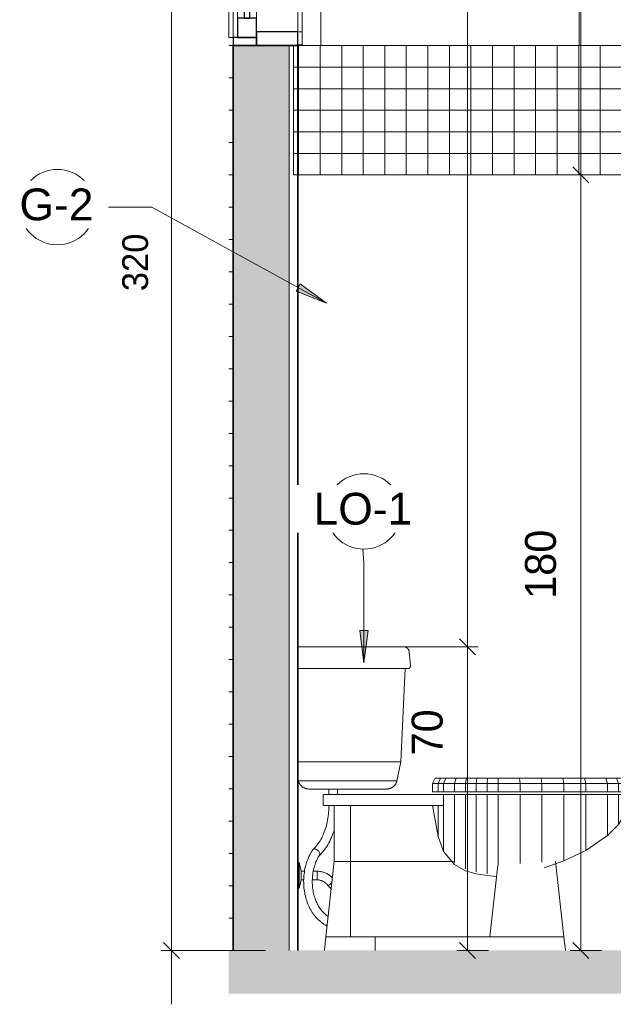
# Model space of a CAD drawing. Header units: metres. Extents: x -10.1 to 50.7, y -18 to 8.5.
# Tile 95 of 109: x 27.5 to 28.9, y -0.1 to 2.2. Entities that reach past the tile are written whole.
import ezdxf

# ---------------------------------------------------------------- set-up
doc = ezdxf.new("R2010")
doc.units = ezdxf.units.M
for name, color, linetype, lineweight in [('A-ANNO-DIMS', 4, 'Continuous', 18), ('A-ANNO-DIMS-25', 211, 'Continuous', 9), ('A-ANNO-KEYN', 231, 'Continuous', 9), ('A-DETL', 90, 'Continuous', 18), ('A-DETL-GENF', 92, 'Continuous', 18), ('A-GLAZ', 151, 'Continuous', 18), ('A-WALL', 113, 'Continuous', 18), ('A-WALL-PATT', 111, 'Continuous', 35), ('P-SANR-FIXT', 6, 'Continuous', 18)]:
    doc.layers.add(name, color=color, linetype=linetype, lineweight=lineweight)
doc.styles.add('Arial_1', font='arial.ttf', dxfattribs={"height": 0.073765})
doc.styles.add('Century Gothic_1', font='GOTHIC.TTF', dxfattribs={"height": 0.05988})
doc.styles.add('Century Gothic_2', font='GOTHIC.TTF', dxfattribs={"height": 0.071856})
doc.dimstyles.new('_Cotas_detalhamento_2_5_mm', dxfattribs={"dimscale": 0.3048, "dimtxt": 0.0625, "dimasz": 0.123031, "dimexe": 0.082021, "dimexo": 0.246063, "dimgap": 0.123031, "dimtad": 1, "dimdec": 0, "dimlfac": 100, "dimzin": 0, "dimdsep": 46, "dimtxsty": 'Century Gothic_1', "dimblk1": 'OBLIQUE', "dimblk2": 'OBLIQUE', "dimsah": 1, "dimcen": 0.09, "dimdle": 0.410105, "dimazin": 0, "dimtfac": 1, "dimtdec": 4, "dimtix": 1, "dimtmove": 0, "dimatfit": 3, "dimfxl": 1, "dimtvp": 1, "dimtolj": 1, "dimtzin": 0, "dimarcsym": 2})
doc.dimstyles.new('_Cotas_detalhamento_3_mm_3', dxfattribs={"dimscale": 0.3048, "dimtxt": 0.075, "dimasz": 0.123031, "dimexe": 0.082021, "dimexo": 0.246063, "dimgap": 0.123031, "dimtad": 1, "dimdec": 0, "dimlfac": 100, "dimzin": 0, "dimdsep": 46, "dimtxsty": 'Century Gothic_2', "dimblk1": 'OBLIQUE', "dimblk2": 'OBLIQUE', "dimsah": 1, "dimcen": 0.09, "dimdle": 0.410105, "dimazin": 0, "dimtfac": 1, "dimtdec": 4, "dimtix": 1, "dimtmove": 0, "dimatfit": 3, "dimfxl": 1, "dimtvp": 1, "dimtolj": 1, "dimtzin": 0, "dimarcsym": 2})
doc.dimstyles.new('_Cotas_detalhamento_3_mm_4', dxfattribs={"dimscale": 0.3048, "dimtxt": 0.075, "dimasz": 0.123031, "dimexe": 0.082021, "dimexo": 0.246063, "dimgap": 0.123031, "dimtad": 1, "dimdec": 0, "dimlfac": 100, "dimzin": 0, "dimdsep": 46, "dimtxsty": 'Century Gothic_2', "dimblk1": 'OBLIQUE', "dimblk2": 'OBLIQUE', "dimsah": 1, "dimcen": 0.09, "dimdle": 0.410105, "dimazin": 0, "dimtfac": 1, "dimtdec": 4, "dimtix": 1, "dimtmove": 2, "dimatfit": 3, "dimfxl": 1, "dimtvp": 1, "dimtolj": 1, "dimtzin": 0, "dimarcsym": 2})

# ---------------------------------------------------------------- blocks, each defined once
blk = doc.blocks.new('M_Toilet-Domestic-3D - M_Toilet-Domestic-3D-210232-Vista G')
at = {"layer": 'P-SANR-FIXT'}
for p, q in [((0.894, 0.7049), (0.7273, 0.7049)), ((0.9639, 0.7044), (0.9639, 0.7049)), ((0.9887, 0.661), (0.9858, 0.6933)), ((0.7273, 0.654), (0.894, 0.654)), ((0.9668, 0.4381), (0.9766, 0.654)), ((0.7273, 0.4381), (0.894, 0.4381)), ((0.894, 0.4381), (0.9668, 0.4381)), ((0.9576, 0.3935), (0.9668, 0.4381)), ((0.7273, 0.4011), (0.7288, 0.3935)), ((0.7288, 0.3935), (0.894, 0.3935)), ((0.894, 0.3935), (0.9576, 0.3935)), ((1.0464, 0.4001), (1.0401, 0.3873)), ((1.0464, 0.4001), (1.0589, 0.4001)), ((1.0589, 0.4001), (1.0528, 0.3873)), ((1.0589, 0.4001), (1.0711, 0.4001)), ((1.0711, 0.4001), (1.0655, 0.3873)), ((1.0711, 0.4001), (1.095, 0.4001)), ((1.095, 0.4001), (1.0909, 0.3873)), ((1.095, 0.4001), (1.1187, 0.4001)), ((1.1187, 0.4001), (1.1163, 0.3873)), ((1.1187, 0.4001), (1.143, 0.4001)), ((1.143, 0.4001), (1.1417, 0.3873)), ((1.143, 0.4001), (1.168, 0.4001)), ((1.168, 0.4001), (1.1672, 0.3873)), ((1.168, 0.4001), (1.1925, 0.4001)), ((1.1925, 0.4001), (1.242, 0.4001)), ((1.1925, 0.4001), (1.1925, 0.3873)), ((1.242, 0.4001), (1.2922, 0.4001)), ((1.242, 0.4001), (1.2431, 0.3873)), ((1.2922, 0.4001), (1.3424, 0.4001)), ((1.2922, 0.4001), (1.2941, 0.3873)), ((1.3424, 0.4001), (1.3925, 0.4001)), ((1.3424, 0.4001), (1.3448, 0.3873)), ((1.3925, 0.4001), (1.4424, 0.4001)), ((1.3925, 0.4001), (1.3956, 0.3873)), ((1.4424, 0.4001), (1.4668, 0.4001)), ((1.4424, 0.4001), (1.4464, 0.3873)), ((1.4668, 0.4001), (1.4788, 0.4001)), ((1.4668, 0.4001), (1.4718, 0.3873)), ((1.4788, 0.4001), (1.4909, 0.4001)), ((1.4788, 0.4001), (1.4845, 0.3873)), ((1.4909, 0.4001), (1.4972, 0.3873)), ((0.7534, 0.3746), (0.894, 0.3746)), ((0.933, 0.3746), (0.933, 0.3746)), ((1.0401, 0.3873), (1.0528, 0.3873)), ((1.0401, 0.3873), (1.0401, 0.3683)), ((1.0528, 0.3872), (1.0401, 0.3872)), ((1.0528, 0.3683), (1.0401, 0.3683)), ((1.0528, 0.3873), (1.0655, 0.3873)), ((1.0655, 0.3872), (1.0528, 0.3872)), ((1.0528, 0.3872), (1.0528, 0.3683)), ((1.0655, 0.3683), (1.0528, 0.3683)), ((1.0655, 0.3873), (1.0909, 0.3873)), ((1.0909, 0.3872), (1.0655, 0.3872)), ((1.0655, 0.3872), (1.0655, 0.3683)), ((1.0909, 0.3683), (1.0655, 0.3683)), ((1.0909, 0.3873), (1.1163, 0.3873)), ((1.1163, 0.3872), (1.0909, 0.3872)), ((1.0909, 0.3872), (1.0909, 0.3683)), ((1.1163, 0.3683), (1.0909, 0.3683)), ((1.1163, 0.3873), (1.1417, 0.3873)), ((1.1417, 0.3872), (1.1163, 0.3872)), ((1.1163, 0.3872), (1.1163, 0.3683)), ((1.1417, 0.3683), (1.1163, 0.3683)), ((1.1417, 0.3873), (1.1672, 0.3873)), ((1.1672, 0.3872), (1.1417, 0.3872)), ((1.1417, 0.3872), (1.1417, 0.3683)), ((1.1672, 0.3683), (1.1417, 0.3683)), ((1.1672, 0.3873), (1.1925, 0.3873)), ((1.1925, 0.3872), (1.1672, 0.3872)), ((1.1672, 0.3872), (1.1672, 0.3683)), ((1.1925, 0.3683), (1.1672, 0.3683)), ((1.1925, 0.3873), (1.2431, 0.3873)), ((1.2431, 0.3872), (1.1925, 0.3872)), ((1.1925, 0.3872), (1.1925, 0.3683)), ((1.2431, 0.3683), (1.1925, 0.3683)), ((1.2431, 0.3873), (1.2941, 0.3873)), ((1.2941, 0.3872), (1.2431, 0.3872)), ((1.2431, 0.3872), (1.2431, 0.3683)), ((1.2941, 0.3683), (1.2431, 0.3683)), ((1.2941, 0.3873), (1.3449, 0.3873)), ((1.2941, 0.3873), (1.2941, 0.3683)), ((1.3449, 0.3872), (1.2941, 0.3872)), ((1.3449, 0.3683), (1.2941, 0.3683)), ((1.3449, 0.3873), (1.3957, 0.3873)), ((1.3957, 0.3872), (1.3449, 0.3872)), ((1.3449, 0.3872), (1.3449, 0.3683)), ((1.3957, 0.3683), (1.3449, 0.3683)), ((1.3957, 0.3873), (1.4465, 0.3873)), ((1.4465, 0.3872), (1.3957, 0.3872)), ((1.3957, 0.3872), (1.3957, 0.3683)), ((1.4465, 0.3683), (1.3957, 0.3683)), ((1.4465, 0.3873), (1.4718, 0.3873)), ((1.4719, 0.3872), (1.4465, 0.3872)), ((1.4465, 0.3872), (1.4465, 0.3683)), ((1.4719, 0.3683), (1.4465, 0.3683)), ((1.4719, 0.3873), (1.4845, 0.3873)), ((1.4846, 0.3872), (1.4719, 0.3872)), ((1.4719, 0.3872), (1.4719, 0.3683)), ((1.4846, 0.3683), (1.4719, 0.3683)), ((1.4846, 0.3873), (1.4973, 0.3873)), ((1.4973, 0.3872), (1.4846, 0.3872)), ((1.4846, 0.3872), (1.4846, 0.3683)), ((1.4973, 0.3683), (1.4846, 0.3683)), ((1.4973, 0.3873), (1.4973, 0.3683)), ((0.7861, 0.3619), (0.7861, 0.3365)), ((0.7861, 0.3619), (0.7973, 0.3619)), ((0.7973, 0.3619), (1.0655, 0.3619)), ((1.0655, 0.3619), (1.0655, 0.3365)), ((1.0655, 0.3619), (1.0909, 0.3619)), ((1.0909, 0.3619), (1.1163, 0.3619)), ((1.0909, 0.204), (1.0909, 0.3619)), ((1.1163, 0.3619), (1.1417, 0.3619)), ((1.1163, 0.1895), (1.1163, 0.3619)), ((1.1417, 0.3619), (1.1672, 0.3619)), ((1.1417, 0.1827), (1.1417, 0.3619)), ((1.1672, 0.3619), (1.1925, 0.3619)), ((1.1672, 0.1782), (1.1672, 0.3619)), ((1.1925, 0.3619), (1.2431, 0.3619)), ((1.1925, 0.1976), (1.1925, 0.3619)), ((1.2431, 0.3619), (1.2941, 0.3619)), ((1.2431, 0.2019), (1.2431, 0.3619)), ((1.2941, 0.3619), (1.3449, 0.3619)), ((1.2941, 0.2048), (1.2941, 0.3619)), ((1.3449, 0.3619), (1.3957, 0.3619)), ((1.3449, 0.208), (1.3449, 0.3619)), ((1.3957, 0.3619), (1.4465, 0.3619)), ((1.3957, 0.2317), (1.3957, 0.3619)), ((1.4465, 0.3619), (1.4719, 0.3619)), ((1.4465, 0.267), (1.4465, 0.3619)), ((1.4719, 0.3619), (1.4846, 0.3619)), ((1.4719, 0.2924), (1.4719, 0.3619)), ((1.4846, 0.3619), (1.4973, 0.3619)), ((1.4846, 0.3144), (1.4846, 0.3619)), ((1.4846, 0.3144), (1.4973, 0.3492)), ((1.4973, 0.3492), (1.4973, 0.3619)), ((0.7973, 0.3365), (0.7861, 0.3365)), ((1.0655, 0.3365), (0.7973, 0.3365)), ((0.8115, 0.3365), (0.8115, 0.2064)), ((0.8496, 0.3365), (0.8496, 0.2064)), ((0.8496, 0.3365), (0.8496, 0.2064)), ((1.0528, 0.2645), (1.0401, 0.3365)), ((1.0401, 0.3365), (1.0528, 0.2645)), ((1.0528, 0.2645), (1.0528, 0.3365)), ((1.0655, 0.2296), (1.0655, 0.3365)), ((1.4719, 0.2924), (1.4846, 0.3144)), ((1.4465, 0.267), (1.4719, 0.2924)), ((1.0655, 0.2296), (1.0528, 0.2645)), ((1.0528, 0.2645), (1.0655, 0.2296)), ((1.3957, 0.2317), (1.4465, 0.267)), ((1.085, 0.2064), (1.0655, 0.2296)), ((1.0655, 0.2296), (1.0909, 0.1994)), ((1.3449, 0.208), (1.3957, 0.2317)), ((0.8115, 0.2064), (0.7924, 0.0317)), ((0.8124, 0.2064), (0.8115, 0.2064)), ((0.8135, 0.2064), (0.8128, 0.2064)), ((0.816, 0.2064), (0.8135, 0.2064)), ((0.8178, 0.2064), (0.816, 0.2064)), ((0.8214, 0.2064), (0.8176, 0.2064)), ((0.824, 0.2064), (0.8214, 0.2064)), ((0.8289, 0.2064), (0.824, 0.2064)), ((0.8316, 0.2064), (0.8286, 0.2064)), ((0.8374, 0.2064), (0.8316, 0.2064)), ((0.8403, 0.2064), (0.8374, 0.2064)), ((0.8496, 0.2064), (0.8404, 0.2064)), ((0.8496, 0.2064), (0.8496, 0.0317)), ((0.8496, 0.2064), (1.085, 0.2064)), ((0.8496, 0.0317), (0.8496, 0.2064)), ((1.089, 0.2064), (0.8496, 0.2064)), ((1.2992, 0.1914), (1.3449, 0.208)), ((1.3449, 0.0317), (1.3258, 0.2064)), ((1.0909, 0.1994), (1.1163, 0.185)), ((1.1163, 0.185), (1.1417, 0.1782)), ((1.1915, 0.1978), (1.1734, 0.0317)), ((1.1417, 0.1782), (1.1672, 0.1737)), ((1.1672, 0.1737), (1.1887, 0.1718)), ((0.7924, 0.0317), (0.789, 0)), ((0.7924, 0.0317), (0.9067, 0.0317)), ((0.9067, 0.0317), (0.9067, 0)), ((0.9068, 0), (0.9068, 0.0317)), ((1.2306, 0.0317), (0.9068, 0.0317)), ((1.1734, 0.0317), (1.2306, 0.0317)), ((1.2485, 0.0317), (1.2306, 0.0317)), ((1.2306, 0.0317), (1.2978, 0.0317)), ((1.2659, 0.0317), (1.2485, 0.0317)), ((1.2825, 0.0317), (1.2659, 0.0317)), ((1.2978, 0.0317), (1.2825, 0.0317)), ((1.3114, 0.0317), (1.2978, 0.0317)), ((1.2978, 0.0317), (1.3114, 0.0317)), ((1.323, 0.0317), (1.3114, 0.0317)), ((1.3114, 0.0317), (1.323, 0.0317)), ((1.3324, 0.0317), (1.323, 0.0317)), ((1.323, 0.0317), (1.3324, 0.0317)), ((1.3393, 0.0317), (1.3324, 0.0317)), ((1.3324, 0.0317), (1.3393, 0.0317)), ((1.3435, 0.0317), (1.3393, 0.0317)), ((1.3393, 0.0317), (1.3435, 0.0317)), ((1.3449, 0.0317), (1.3435, 0.0317)), ((1.3435, 0.0317), (1.3449, 0.0317)), ((1.3483, 0), (1.3449, 0.0317))]:
    blk.add_line(p, q, dxfattribs=at)
at = {"layer": 'P-SANR-FIXT', "flags": 128}
for points in [[(0.9732, 0.7049), (0.9731, 0.7049), (0.9729, 0.7049), (0.9726, 0.7049), (0.9722, 0.7049), (0.9716, 0.7049), (0.9709, 0.7049), (0.9701, 0.7049), (0.9692, 0.7049), (0.9681, 0.7049), (0.9669, 0.7049), (0.9657, 0.7049), (0.9642, 0.7049), (0.9627, 0.7049), (0.9611, 0.7049), (0.9594, 0.7049), (0.9575, 0.7049), (0.9556, 0.7049), (0.9535, 0.7049), (0.9514, 0.7049), (0.9492, 0.7049), (0.9469, 0.7049), (0.9445, 0.7049), (0.942, 0.7049), (0.9394, 0.7049), (0.9368, 0.7049), (0.9341, 0.7049), (0.9313, 0.7049), (0.9285, 0.7049), (0.9256, 0.7049), (0.9227, 0.7049), (0.9197, 0.7049), (0.9167, 0.7049), (0.9137, 0.7049), (0.9106, 0.7049), (0.9075, 0.7049), (0.9043, 0.7049), (0.9012, 0.7049), (0.898, 0.7049), (0.8949, 0.7049), (0.894, 0.7049)], [(0.9717, 0.7049), (0.972, 0.7049), (0.9725, 0.7049), (0.9729, 0.7049), (0.9731, 0.7049), (0.9732, 0.7049), (0.9732, 0.7049)], [(0.9732, 0.7049), (0.9737, 0.7048), (0.9742, 0.7048), (0.9747, 0.7048), (0.9752, 0.7047), (0.9757, 0.7046), (0.9762, 0.7045), (0.9767, 0.7044), (0.9772, 0.7042), (0.9777, 0.704), (0.9781, 0.7038), (0.9786, 0.7036), (0.9791, 0.7034), (0.9795, 0.7032), (0.9799, 0.7029), (0.9804, 0.7026), (0.9808, 0.7023), (0.9812, 0.702), (0.9816, 0.7017), (0.9819, 0.7014), (0.9823, 0.701), (0.9826, 0.7006), (0.983, 0.7002), (0.9833, 0.6998), (0.9836, 0.6994), (0.9839, 0.699), (0.9841, 0.6986), (0.9844, 0.6981), (0.9846, 0.6977), (0.9848, 0.6972), (0.985, 0.6968), (0.9852, 0.6963), (0.9854, 0.6958), (0.9855, 0.6953), (0.9856, 0.6948), (0.9857, 0.6943), (0.9858, 0.6938), (0.9858, 0.6933)], [(0.894, 0.654), (0.8976, 0.654), (0.9011, 0.654), (0.9046, 0.654), (0.9081, 0.654), (0.9116, 0.654), (0.915, 0.654), (0.9184, 0.654), (0.9218, 0.654), (0.9251, 0.654), (0.9284, 0.654), (0.9316, 0.654), (0.9348, 0.654), (0.9379, 0.654), (0.9409, 0.654), (0.9439, 0.654), (0.9468, 0.654), (0.9496, 0.654), (0.9523, 0.654), (0.9549, 0.654), (0.9574, 0.654), (0.9598, 0.654), (0.9621, 0.654), (0.9643, 0.654), (0.9664, 0.654), (0.9683, 0.654), (0.9702, 0.654), (0.9719, 0.654), (0.9735, 0.654), (0.975, 0.654), (0.9763, 0.654), (0.9776, 0.654), (0.9786, 0.654), (0.9796, 0.654), (0.9804, 0.654), (0.9811, 0.654), (0.9816, 0.654), (0.982, 0.654), (0.9822, 0.654), (0.9823, 0.654), (0.9823, 0.654)], [(0.9847, 0.6545), (0.9845, 0.6544), (0.9842, 0.6543), (0.984, 0.6543), (0.9837, 0.6542), (0.9835, 0.6542), (0.9832, 0.6541), (0.983, 0.6541), (0.9827, 0.6541), (0.9825, 0.6541)], [(0.987, 0.6561), (0.9868, 0.6559), (0.9866, 0.6557), (0.9864, 0.6555), (0.9862, 0.6554), (0.986, 0.6552), (0.9858, 0.6551), (0.9856, 0.6549), (0.9854, 0.6548), (0.9852, 0.6547)], [(0.9883, 0.6582), (0.9882, 0.658), (0.9881, 0.6577), (0.988, 0.6575), (0.9879, 0.6573), (0.9877, 0.6571), (0.9876, 0.6569), (0.9875, 0.6566), (0.9873, 0.6564), (0.9871, 0.6562)], [(0.9887, 0.6607), (0.9887, 0.6604), (0.9887, 0.6602), (0.9887, 0.6599), (0.9887, 0.6597), (0.9886, 0.6594), (0.9886, 0.6592), (0.9885, 0.6589), (0.9885, 0.6587), (0.9884, 0.6584)], [(0.9576, 0.3935), (0.9573, 0.3925), (0.957, 0.3915), (0.9567, 0.3906), (0.9563, 0.3897), (0.9558, 0.3887), (0.9553, 0.3878), (0.9548, 0.387), (0.9543, 0.3861), (0.9537, 0.3853), (0.9531, 0.3844), (0.9525, 0.3837), (0.9518, 0.3829), (0.9511, 0.3822), (0.9504, 0.3814), (0.9496, 0.3808), (0.9488, 0.3801), (0.948, 0.3795), (0.9472, 0.3789), (0.9463, 0.3784), (0.9455, 0.3779), (0.9446, 0.3774), (0.9436, 0.377), (0.9427, 0.3765), (0.9418, 0.3762), (0.9408, 0.3759), (0.9398, 0.3756), (0.9388, 0.3753), (0.9379, 0.3751), (0.9369, 0.3749), (0.9358, 0.3748), (0.9348, 0.3747), (0.9338, 0.3747), (0.9331, 0.3746)], [(0.894, 0.3746), (0.8956, 0.3746), (0.8971, 0.3746), (0.8987, 0.3746), (0.9002, 0.3746), (0.9018, 0.3746), (0.9033, 0.3746), (0.9048, 0.3746), (0.9063, 0.3746), (0.9078, 0.3746), (0.9092, 0.3746), (0.9107, 0.3746), (0.9121, 0.3746), (0.9134, 0.3746), (0.9148, 0.3746), (0.9161, 0.3746), (0.9173, 0.3746), (0.9186, 0.3746), (0.9198, 0.3746), (0.9209, 0.3746), (0.922, 0.3746), (0.9231, 0.3746), (0.9241, 0.3746), (0.9251, 0.3746), (0.926, 0.3746), (0.9269, 0.3746), (0.9277, 0.3746), (0.9285, 0.3746), (0.9292, 0.3746), (0.9298, 0.3746), (0.9304, 0.3746), (0.931, 0.3746), (0.9314, 0.3746), (0.9319, 0.3746), (0.9322, 0.3746), (0.9325, 0.3746), (0.9327, 0.3746), (0.9329, 0.3746), (0.933, 0.3746), (0.9331, 0.3746), (0.9331, 0.3746)]]:
    blk.add_lwpolyline(points, dxfattribs=at)
at = {"layer": 'P-SANR-FIXT'}
blk.add_open_spline([(0.7288, 0.3935), (0.7293, 0.3917), (0.7303, 0.3891), (0.7322, 0.3859), (0.7339, 0.3837), (0.7358, 0.3817), (0.7379, 0.3799), (0.7402, 0.3783), (0.7426, 0.377), (0.7452, 0.376), (0.7487, 0.375), (0.7515, 0.3746), (0.7534, 0.3746)], degree=3, knots=[-1, -1, -1, -1, -0.833333, -0.75, -0.666667, -0.583333, -0.5, -0.416667, -0.333333, -0.25, -0.166667, 0, 0, 0, 0], dxfattribs=at)
blk = doc.blocks.new('ADA Shower Head with adjustable bar 2 - ADA Shower Head with adjustable bar 2-202878-Vista G')
at = {"layer": 'P-SANR-FIXT'}
for p, q in [((0.7992, 0.3746), (0.7992, 0.3619)), ((0.8192, 0.3619), (0.8192, 0.3746)), ((0.7992, 0.3365), (0.7992, 0.3325)), ((0.7303, 0.2042), (0.7273, 0.2042)), ((0.7353, 0.1842), (0.7303, 0.2042)), ((0.7303, 0.2042), (0.7303, 0.1442)), ((0.7432, 0.1842), (0.7353, 0.1842)), ((0.7353, 0.1642), (0.7353, 0.1842)), ((0.7725, 0.1842), (0.7633, 0.1842)), ((0.7303, 0.1442), (0.7353, 0.1642)), ((0.7353, 0.1642), (0.7413, 0.1642)), ((0.7612, 0.1642), (0.772, 0.1642)), ((0.7273, 0.1442), (0.7303, 0.1442)), ((0.7987, 0.1492), (0.8048, 0.1429))]:
    blk.add_line(p, q, dxfattribs=at)
at = {"layer": 'P-SANR-FIXT', "flags": 128}
for points in [[(0.763, 0.2344), (0.7655, 0.2368), (0.7679, 0.2393), (0.7703, 0.242), (0.7726, 0.2449), (0.7748, 0.2479), (0.777, 0.251), (0.779, 0.2543), (0.781, 0.2577), (0.783, 0.2612), (0.7848, 0.2649), (0.7865, 0.2687), (0.7882, 0.2726), (0.7897, 0.2766), (0.7911, 0.2807), (0.7925, 0.2849), (0.7937, 0.2892), (0.7948, 0.2936), (0.7957, 0.298), (0.7966, 0.3025), (0.7973, 0.307), (0.798, 0.3116), (0.7985, 0.3162), (0.7988, 0.3208), (0.7991, 0.3255), (0.7992, 0.3302), (0.7992, 0.3325)], [(0.7777, 0.2207), (0.7807, 0.2238), (0.7837, 0.227), (0.7866, 0.2304), (0.7893, 0.2339), (0.792, 0.2375), (0.7945, 0.2414), (0.797, 0.2453), (0.7993, 0.2494), (0.8015, 0.2536), (0.8036, 0.2579), (0.8055, 0.2623), (0.8074, 0.2668), (0.8091, 0.2714), (0.8107, 0.2761), (0.8115, 0.2788)], [(0.7625, 0.2339), (0.7605, 0.2309), (0.7586, 0.2279), (0.7568, 0.2248), (0.7551, 0.2216), (0.7534, 0.2182), (0.7519, 0.2149), (0.7505, 0.2114), (0.7491, 0.2078), (0.7479, 0.2042), (0.7467, 0.2005), (0.7457, 0.1968), (0.7448, 0.193), (0.7439, 0.1892), (0.7432, 0.1853), (0.7426, 0.1814), (0.7421, 0.1775), (0.7416, 0.1735), (0.7413, 0.1695), (0.7411, 0.1655), (0.741, 0.1615), (0.7411, 0.1575), (0.7412, 0.1535), (0.7414, 0.1495), (0.7417, 0.1455), (0.7422, 0.1416), (0.7427, 0.1376), (0.7434, 0.1337), (0.7441, 0.1299), (0.745, 0.126), (0.746, 0.1223), (0.747, 0.1185), (0.7482, 0.1149), (0.7495, 0.1113), (0.7508, 0.1078), (0.7523, 0.1043), (0.7539, 0.1009), (0.7555, 0.0977), (0.7573, 0.0945), (0.7591, 0.0914), (0.761, 0.0884), (0.7621, 0.0868)], [(0.7785, 0.0983), (0.7769, 0.1006), (0.7754, 0.103), (0.774, 0.1056), (0.7726, 0.1082), (0.7713, 0.111), (0.77, 0.1138), (0.7688, 0.1167), (0.7677, 0.1197), (0.7667, 0.1227), (0.7657, 0.1258), (0.7649, 0.129), (0.7641, 0.1323), (0.7634, 0.1356), (0.7628, 0.1389), (0.7623, 0.1423), (0.7618, 0.1457), (0.7615, 0.1491), (0.7612, 0.1526), (0.7611, 0.156), (0.761, 0.1595), (0.7611, 0.163), (0.7612, 0.1664), (0.7614, 0.1699), (0.7617, 0.1733), (0.7621, 0.1767), (0.7626, 0.1801), (0.7632, 0.1835), (0.7639, 0.1868), (0.7646, 0.19), (0.7655, 0.1932), (0.7664, 0.1964), (0.7674, 0.1995), (0.7685, 0.2025), (0.7696, 0.2054), (0.7709, 0.2083), (0.7722, 0.211), (0.7735, 0.2137), (0.775, 0.2163), (0.7764, 0.2187), (0.778, 0.2211), (0.7781, 0.2213)], [(0.8076, 0.1692), (0.8072, 0.1695), (0.8056, 0.171), (0.8039, 0.1724), (0.8021, 0.1737), (0.8003, 0.175), (0.7985, 0.1762), (0.7966, 0.1773), (0.7947, 0.1783), (0.7927, 0.1793), (0.7907, 0.1801), (0.7886, 0.1809), (0.7866, 0.1816), (0.7845, 0.1823), (0.7823, 0.1828), (0.7802, 0.1833), (0.778, 0.1836), (0.7758, 0.1839), (0.7737, 0.1841), (0.7725, 0.1842)], [(0.772, 0.1642), (0.7734, 0.1641), (0.7748, 0.1639), (0.7761, 0.1637), (0.7775, 0.1634), (0.7788, 0.1631), (0.7802, 0.1627), (0.7815, 0.1622), (0.7828, 0.1617), (0.7841, 0.1612), (0.7854, 0.1606), (0.7866, 0.1599), (0.7878, 0.1593), (0.789, 0.1585), (0.7901, 0.1577), (0.7912, 0.1569), (0.7923, 0.156), (0.7934, 0.1551), (0.7944, 0.1541), (0.7953, 0.1531), (0.7963, 0.1521), (0.7972, 0.151), (0.7979, 0.15)], [(0.7977, 0.0787), (0.7964, 0.0796), (0.794, 0.0815), (0.7916, 0.0835), (0.7892, 0.0856), (0.7869, 0.0879), (0.7846, 0.0904), (0.7824, 0.093), (0.7803, 0.0958), (0.7785, 0.0983)], [(0.7952, 0.057), (0.7947, 0.0572), (0.7913, 0.0591), (0.788, 0.0611), (0.7847, 0.0634), (0.7815, 0.0658), (0.7784, 0.0684), (0.7754, 0.0712), (0.7724, 0.0741), (0.7696, 0.0772), (0.7669, 0.0805), (0.7642, 0.0838), (0.7621, 0.0868)]]:
    blk.add_lwpolyline(points, dxfattribs=at)
at = {"layer": 'P-SANR-FIXT'}
for points, knots in [([(0.762, 0.2328), (0.7622, 0.2335), (0.7629, 0.2346), (0.7648, 0.2355), (0.7675, 0.2355), (0.7705, 0.2346), (0.7734, 0.2327), (0.776, 0.2303), (0.7772, 0.2285), (0.7777, 0.2275)], [-0.7684964, -0.7684964, -0.7684964, -0.7684964, -0.6666667, -0.5555556, -0.4444444, -0.3333333, -0.2222222, -0.1111111, 0, 0, 0, 0]), ([(0.7777, 0.2275), (0.7784, 0.2262), (0.7789, 0.2244), (0.7787, 0.2227), (0.7784, 0.2217), (0.778, 0.2211), (0.7777, 0.2208)], [-1, -1, -1, -1, -0.8333333, -0.7916667, -0.75, -0.6720505, -0.6720505, -0.6720505, -0.6720505]), ([(0.7979, 0.15), (0.7979, 0.15), (0.7983, 0.1504), (0.8001, 0.1518), (0.8026, 0.154), (0.8048, 0.1559), (0.8061, 0.157), (0.8063, 0.1572)], [-1, -1, -1, -1, -0.875, -0.75, -0.625, -0.5, -0.4657844, -0.4657844, -0.4657844, -0.4657844])]:
    blk.add_open_spline(points, degree=3, knots=knots, dxfattribs=at)
blk.add_open_spline([(0.772, 0.1642), (0.772, 0.1642), (0.772, 0.1646), (0.772, 0.1664), (0.7721, 0.1691), (0.7722, 0.1724), (0.7723, 0.176), (0.7724, 0.1793), (0.7725, 0.182), (0.7725, 0.1838), (0.7725, 0.1842), (0.7725, 0.1842)], degree=3, dxfattribs=at)
blk = doc.blocks.new('Casement w Mullions-Number_0002 - Janela 100 x 400 _cm_-1469881-Vista G')
at = {"layer": 'A-GLAZ'}
for p, q in [((0.5673, 3.1109), (0.5673, 3.0809)), ((0.5773, 3.1109), (0.5673, 3.1109)), ((0.5773, 3.0809), (0.5773, 3.1109)), ((0.7373, 3.0982), (0.7273, 3.0982)), ((0.7273, 3.0982), (0.7273, 3.0682)), ((0.7373, 3.0682), (0.7373, 3.0982)), ((0.5673, 3.0809), (0.5773, 3.0809)), ((0.5673, 2.119), (0.5673, 3.0809)), ((0.5773, 2.119), (0.5773, 3.0809)), ((0.5773, 3.0809), (0.5773, 2.119)), ((0.7273, 3.0682), (0.7373, 3.0682)), ((0.7273, 2.1317), (0.7273, 3.0682)), ((0.7273, 3.0682), (0.7273, 2.1317)), ((0.7373, 3.0682), (0.7373, 2.1317)), ((0.5873, 2.6095), (0.5873, 3.0365)), ((0.6317, 3.0365), (0.6317, 2.1635)), ((0.5873, 2.1635), (0.5873, 2.5905)), ((0.7373, 2.1317), (0.7273, 2.1317)), ((0.7273, 2.1317), (0.7273, 2.1017)), ((0.7373, 2.1017), (0.7373, 2.1317)), ((0.5773, 2.119), (0.5673, 2.119)), ((0.5773, 2.1), (0.5773, 2.119)), ((0.5673, 2.1), (0.5773, 2.1)), ((0.7273, 2.1017), (0.7373, 2.1017))]:
    blk.add_line(p, q, dxfattribs=at)
at = {"layer": 'A-GLAZ', "lineweight": 25}
for p, q in [((0.6317, 3.1), (0.5773, 3.1)), ((0.5773, 3.1), (0.5773, 3.0809)), ((0.6317, 3.1), (0.6317, 3.0682)), ((0.7273, 3.1), (0.6317, 3.1)), ((0.6317, 3.0809), (0.6317, 3.1)), ((0.7273, 3.0682), (0.7273, 3.1)), ((0.5773, 3.0809), (0.6317, 3.0809)), ((0.5873, 3.0809), (0.5873, 3.0365)), ((0.6317, 3.0809), (0.5873, 3.0809)), ((0.6317, 3.0365), (0.6317, 3.0809)), ((0.6317, 3.0682), (0.7273, 3.0682)), ((0.5873, 3.0365), (0.6317, 3.0365)), ((0.6031, 3.0365), (0.6031, 2.1635)), ((0.6158, 3.0365), (0.6031, 3.0365)), ((0.6158, 2.1635), (0.6158, 3.0365)), ((0.6063, 2.6095), (0.5873, 2.6095)), ((0.5873, 2.6095), (0.5873, 2.5905)), ((0.6063, 2.5905), (0.6063, 2.6095)), ((0.5873, 2.5905), (0.6063, 2.5905)), ((0.5873, 2.1635), (0.5873, 2.119)), ((0.6317, 2.1635), (0.5873, 2.1635)), ((0.6031, 2.1635), (0.6158, 2.1635)), ((0.6317, 2.119), (0.6317, 2.1635)), ((0.6317, 2.1317), (0.6317, 2.1)), ((0.7273, 2.1317), (0.6317, 2.1317)), ((0.7273, 2.1), (0.7273, 2.1317)), ((0.6317, 2.119), (0.5773, 2.119)), ((0.5773, 2.119), (0.5773, 2.1)), ((0.5873, 2.119), (0.6317, 2.119)), ((0.6317, 2.1), (0.6317, 2.119)), ((0.5773, 2.1), (0.6317, 2.1)), ((0.6317, 2.1), (0.7173, 2.1)), ((0.7173, 2.1), (0.7273, 2.1))]:
    blk.add_line(p, q, dxfattribs=at)
blk = doc.blocks.new('DIMBLOCK85-Vista G')
at = {"layer": 'A-ANNO-DIMS-25', "lineweight": 18}
for p, q in [((28.525, 0.7048), (28.5062, 0.7236)), ((28.525, 0.7048), (28.5437, 0.6861)), ((28.525, 0), (28.5062, 0.0188)), ((28.525, 0), (28.5437, -0.0188))]:
    blk.add_line(p, q, dxfattribs=at)
at = {"layer": 'A-ANNO-DIMS-25'}
for p, q in [((28.3728, 0.7048), (28.55, 0.7048)), ((28.525, 0.7048), (28.3728, 0.7048)), ((28.525, 0), (28.525, 0.7048)), ((28.5734, 0), (28.5, 0)), ((28.525, 0), (28.5734, 0))]:
    blk.add_line(p, q, dxfattribs=at)
at = {"layer": 'A-ANNO-DIMS-25', "color": 0, "insert": (28.3954, 0.4526), "char_height": 0.07186, "width": 0.134286, "attachment_point": 1, "rotation": 90, "line_spacing_factor": 0.984117, "style": 'Century Gothic_2'}
blk.add_mtext('70', dxfattribs=at)
blk = doc.blocks.new('_Oblique')
at = {"color": 0, "linetype": 'ByBlock', "lineweight": -2}
blk.add_line((-0.5, -0.5), (0.5, 0.5), dxfattribs=at)
blk = doc.blocks.new('DIMBLOCK86-Vista G')
at = {"layer": 'A-ANNO-DIMS-25'}
for p, q in [((28.525, 0.7048), (28.525, 3.975)), ((28.5734, 3.85), (28.5, 3.85)), ((28.525, 3.85), (28.5734, 3.85)), ((28.3728, 0.7048), (28.55, 0.7048)), ((28.525, 0.7048), (28.3728, 0.7048))]:
    blk.add_line(p, q, dxfattribs=at)
at = {"layer": 'A-ANNO-DIMS-25', "lineweight": 18}
for p, q in [((28.525, 3.85), (28.5062, 3.8687)), ((28.525, 3.85), (28.5437, 3.8312)), ((28.525, 0.7048), (28.5062, 0.7236)), ((28.525, 0.7048), (28.5437, 0.6861))]:
    blk.add_line(p, q, dxfattribs=at)
at = {"layer": 'A-ANNO-DIMS-25', "color": 0, "insert": (28.3954, 2.1935), "char_height": 0.07186, "width": 0.201429, "attachment_point": 1, "rotation": 90, "line_spacing_factor": 0.984117, "style": 'Century Gothic_2'}
blk.add_mtext('315', dxfattribs=at)
blk = doc.blocks.new('DIMBLOCK87-Vista G')
at = {"layer": 'A-ANNO-DIMS-25', "lineweight": 18}
for p, q in [((28.788, 1.8), (28.7692, 1.8188)), ((28.788, 1.8), (28.8067, 1.7812)), ((28.788, 0), (28.7692, 0.0188)), ((28.788, 0), (28.8067, -0.0188))]:
    blk.add_line(p, q, dxfattribs=at)
at = {"layer": 'A-ANNO-DIMS-25'}
for p, q in [((28.7447, 1.8), (28.813, 1.8)), ((28.788, 1.8), (28.7447, 1.8)), ((28.788, 0), (28.788, 1.8)), ((28.8365, 0), (28.763, 0)), ((28.788, 0), (28.8365, 0))]:
    blk.add_line(p, q, dxfattribs=at)
at = {"layer": 'A-ANNO-DIMS-25', "color": 0, "insert": (28.6584, 0.8161), "char_height": 0.07186, "width": 0.201429, "attachment_point": 1, "rotation": 90, "line_spacing_factor": 0.984117, "style": 'Century Gothic_2'}
blk.add_mtext('180', dxfattribs=at)
blk = doc.blocks.new('DIMBLOCK88-Vista G')
at = {"layer": 'A-ANNO-DIMS-25'}
for p, q in [((28.788, 1.8), (28.788, 3.975)), ((28.8365, 3.85), (28.763, 3.85)), ((28.788, 3.85), (28.8365, 3.85)), ((28.7447, 1.8), (28.813, 1.8)), ((28.788, 1.8), (28.7447, 1.8))]:
    blk.add_line(p, q, dxfattribs=at)
at = {"layer": 'A-ANNO-DIMS-25', "lineweight": 18}
for p, q in [((28.788, 3.85), (28.7692, 3.8687)), ((28.788, 3.85), (28.8067, 3.8312)), ((28.788, 1.8), (28.7692, 1.8188)), ((28.788, 1.8), (28.8067, 1.7812))]:
    blk.add_line(p, q, dxfattribs=at)
at = {"layer": 'A-ANNO-DIMS-25', "color": 0, "insert": (28.6584, 2.7411), "char_height": 0.07186, "width": 0.201429, "attachment_point": 1, "rotation": 90, "line_spacing_factor": 0.984117, "style": 'Century Gothic_2'}
blk.add_mtext('205', dxfattribs=at)
blk = doc.blocks.new('M_Identificador de nota-chave - Texto da nota-chave-86548-Vista G')
at = {"layer": 'A-ANNO-KEYN'}
blk.add_circle((0.8809, 1.0188), 0.0875, dxfattribs=at)
blk = doc.blocks.new('DIMBLOCK94-Vista G')
at = {"layer": 'A-ANNO-DIMS-25'}
for p, q in [((27.8381, -0.125), (27.8381, 3.325)), ((28.056, 3.2), (27.8131, 3.2)), ((27.8381, 3.2), (28.056, 3.2)), ((28.056, 0), (27.8131, 0)), ((27.8381, 0), (28.056, 0))]:
    blk.add_line(p, q, dxfattribs=at)
at = {"layer": 'A-ANNO-DIMS-25', "lineweight": 18}
for p, q in [((27.8381, 3.2), (27.8193, 3.2188)), ((27.8381, 3.2), (27.8568, 3.1812)), ((27.8381, 0), (27.8193, 0.0188)), ((27.8381, 0), (27.8568, -0.0188))]:
    blk.add_line(p, q, dxfattribs=at)
at = {"layer": 'A-ANNO-DIMS-25', "color": 0, "insert": (27.7238, 1.5301), "char_height": 0.05988, "width": 0.167857, "attachment_point": 1, "rotation": 90, "line_spacing_factor": 0.984117, "style": 'Century Gothic_1'}
blk.add_mtext('320', dxfattribs=at)

msp = doc.modelspace()

# ---------------------------------------------------------------- hatches: boundary and pattern name
at = {"layer": 'A-ANNO-KEYN'}
for points in [[(28.1977, 1.5023), (28.1367, 1.5471), (28.1272, 1.5298)], [(28.2847, 0.6673), (28.2946, 0.7423), (28.2748, 0.7423)]]:
    msp.add_hatch(color=256, dxfattribs=at).paths.add_polyline_path(points, flags=0)
at = {"layer": 'A-DETL-GENF'}
h = msp.add_hatch(color=7, dxfattribs=at)
h.paths.add_polyline_path([(28.623, -0.1), (33.1865, -0.1), (33.1865, 0), (27.971, 0), (27.971, -0.1), (28.297, -0.1)], flags=0)
h.paths.add_polyline_path([(27.971, 3.85), (33.1867, 3.85), (33.1867, 4), (27.971, 4)], flags=0)
h = msp.add_hatch(dxfattribs=at)
h.set_pattern_fill('FP_21', color=12, style=0, pattern_type=2)
h.set_pattern_definition([(0, (-27.467, 0), (0, 0.05), []), (90, (-27.467, 0), (-0.05, 3e-18), [])])
h.paths.add_polyline_path([(28.121, 1.8), (30.241, 1.8), (30.241, 2), (31.081, 2), (31.081, 1.8), (33.181, 1.8), (33.181, 2.1), (28.121, 2.1), (28.121, 1.9499)], flags=0)
h.paths.add_polyline_path([(33.1699, 2.073), (33.1699, 2.073), (33.1728, 2.073)], flags=0)
h.paths.add_polyline_path([(33.1699, 2.08), (33.1699, 2.08), (33.1714, 2.0801)], flags=0)
at = {"layer": 'A-WALL-PATT', "lineweight": 18}
h = msp.add_hatch(dxfattribs=at)
h.set_pattern_fill('FP_19', color=256, style=0, pattern_type=2)
h.set_pattern_definition([(0, (-27.251, 0), (0, 0.075), []), (90, (-27.251, 0), (-0.112, 0.075), [0.075, -0.075])])
h.paths.add_polyline_path([(27.981, 0), (27.981, 2.1), (27.971, 2.1), (27.971, 0)], flags=0)
h.paths.add_polyline_path([(27.971, 2.119), (27.971, 3.1109), (27.981, 3.1109), (27.981, 3.85), (27.971, 3.85), (27.971, 2.119)], flags=0)
h.paths.add_polyline_path([(27.971, 4), (28.121, 4), (28.121, 4.0003), (27.971, 4.0003), (27.971, 4)], flags=0)
at = {"layer": 'A-WALL-PATT'}
h = msp.add_hatch(color=256, dxfattribs=at)
h.paths.add_polyline_path([(27.981, 0), (28.111, 0), (28.111, 2.1), (27.981, 2.1), (27.981, 0.1558)], flags=0)
h.paths.add_polyline_path([(28.111, 3.1), (28.111, 3.85), (27.981, 3.85), (27.981, 3.1)], flags=0)
at = {"layer": 'A-WALL-PATT', "lineweight": 18}
h = msp.add_hatch(dxfattribs=at)
h.set_pattern_fill('FP_20', color=256, style=0, pattern_type=2)
h.set_pattern_definition([(0, (-27.016, 0), (0, 0.3), []), (90, (-27.016, 0), (-0.6, 4e-17), [])])
h.paths.add_polyline_path([(29.441, 0), (30.241, 0), (30.241, 1.8), (29.441, 1.8), (29.441, 0.2), (29.421, 0.2), (29.421, 0)], flags=0)
h.paths.add_polyline_path([(31.5571, 0), (31.871, 0), (31.871, 1.8), (31.081, 1.8), (31.081, 0), (31.3941, 0)], flags=0)
h.paths.add_polyline_path([(33.0801, 2.1), (33.1779, 2.1001), (33.1779, 2.1022), (33.181, 2.1022), (33.181, 3.2), (28.131, 3.2), (28.1311, 3.0982), (28.141, 3.0982), (28.141, 2.1017), (28.131, 2.1017), (28.131, 2.1), (33.0241, 2.1)], flags=0)

# ---------------------------------------------------------------- linework, layer by layer
at = {"layer": 'A-ANNO-KEYN'}
for p, q in [((27.7925, 1.7252), (27.6608, 1.7252)), ((28.1977, 1.5023), (27.7925, 1.7252)), ((28.1367, 1.5471), (28.1272, 1.5298)), ((28.1977, 1.5023), (28.1367, 1.5471)), ((28.1272, 1.5298), (28.1977, 1.5023)), ((28.2847, 0.8997), (28.2824, 0.9313)), ((28.2847, 0.6673), (28.2847, 0.8997)), ((28.2946, 0.7423), (28.2748, 0.7423)), ((28.2748, 0.7423), (28.2847, 0.6673)), ((28.2847, 0.6673), (28.2946, 0.7423))]:
    msp.add_line(p, q, dxfattribs=at)
at = {"layer": 'A-DETL'}
for p, q in [((33.181, 2.1), (28.121, 2.1)), ((28.121, 2.1), (28.121, 1.8)), ((28.121, 1.8), (30.241, 1.8))]:
    msp.add_line(p, q, dxfattribs=at)
at = {"layer": 'A-WALL', "lineweight": 35}
for p, q in [((27.981, 2.1), (27.981, 0)), ((28.131, 2.1), (27.981, 2.1)), ((28.131, 0), (28.131, 2.1))]:
    msp.add_line(p, q, dxfattribs=at)
at = {"layer": 'A-WALL'}
for p, q in [((28.111, 0), (28.111, 2.1)), ((29.421, 1.8), (28.131, 1.8))]:
    msp.add_line(p, q, dxfattribs=at)

# ---------------------------------------------------------------- block references
at = {"layer": 'A-ANNO-KEYN'}
for p in [(26.6924, 0.7064), (27.4038, 0)]:
    msp.add_blockref('M_Identificador de nota-chave - Texto da nota-chave-86548-Vista G', p, dxfattribs=at)
at = {"layer": 'A-GLAZ'}
msp.add_blockref('Casement w Mullions-Number_0002 - Janela 100 x 400 _cm_-1469881-Vista G', (27.4038, 0), dxfattribs=at)
at = {"layer": 'P-SANR-FIXT'}
for name in ['M_Toilet-Domestic-3D - M_Toilet-Domestic-3D-210232-Vista G', 'ADA Shower Head with adjustable bar 2 - ADA Shower Head with adjustable bar 2-202878-Vista G']:
    msp.add_blockref(name, (27.4038, 0), dxfattribs=at)

# ---------------------------------------------------------------- dimensions: what is measured, and where the dimension line sits
at = {"layer": 'A-ANNO-DIMS', "lineweight": 9}
for base, p1, p2, dimstyle, override, picture, middle in [((28.525, 3.85), (28.2978, 0.7048), (28.4984, 3.85), '_Cotas_detalhamento_3_mm_3', {"dimpost": '<>', "dimfxl": 3.151544}, 'DIMBLOCK86-Vista G', (28.4497, 2.2774)), ((28.788, 3.85), (28.8197, 1.8), (28.7615, 3.85), '_Cotas_detalhamento_3_mm_3', {"dimpost": '<>', "dimfxl": 2.050826}, 'DIMBLOCK88-Vista G', (28.7128, 2.825)), ((27.8381, 3.2), (28.131, 0), (28.131, 3.2), '_Cotas_detalhamento_2_5_mm', {"dimpost": '<>', "dimfxl": 3.2}, 'DIMBLOCK94-Vista G', (27.7691, 1.6)), ((28.788, 1.8), (28.7615, 0), (28.8197, 1.8), '_Cotas_detalhamento_3_mm_3', {"dimpost": '<>', "dimfxl": 1.800941}, 'DIMBLOCK87-Vista G', (28.7128, 0.9))]:
    dim = msp.add_linear_dim(base=base, p1=p1, p2=p2, angle=90, dimstyle=dimstyle, override=override, dxfattribs=at)
    dim.commit()
    dim.dimension.update_dxf_attribs({"geometry": picture, "text_midpoint": middle})
dim = msp.add_linear_dim(base=(28.525, 0.7048), p1=(28.4984, 0), p2=(28.2978, 0.7048), angle=90, dimstyle='_Cotas_detalhamento_3_mm_4', override={"dimpost": '<>', "dimfxl": 0.732853}, dxfattribs=at)
dim.commit()
dim.dimension.update_dxf_attribs({"geometry": 'DIMBLOCK85-Vista G', "text_midpoint": (28.4433, 0.5197), "dimtype": 160, "text_rotation": 90})

# ---------------------------------------------------------------- next in the draw order: texts
at = {"layer": 'A-ANNO-KEYN', "char_height": 0.07376, "attachment_point": 2, "line_spacing_factor": 0.938532, "style": 'Arial_1', "bg_fill": 3, "box_fill_scale": 1.25, "bg_fill_color": 0, "bg_fill_transparency": 0}
for s, insert, width in [('G-2', (27.5711, 1.7684), 0.2043), ('LO-1', (28.2824, 1.0621), 0.2727)]:
    msp.add_mtext(s, dxfattribs=dict(at, insert=insert, width=width))

doc.saveas('drawing.dxf')
